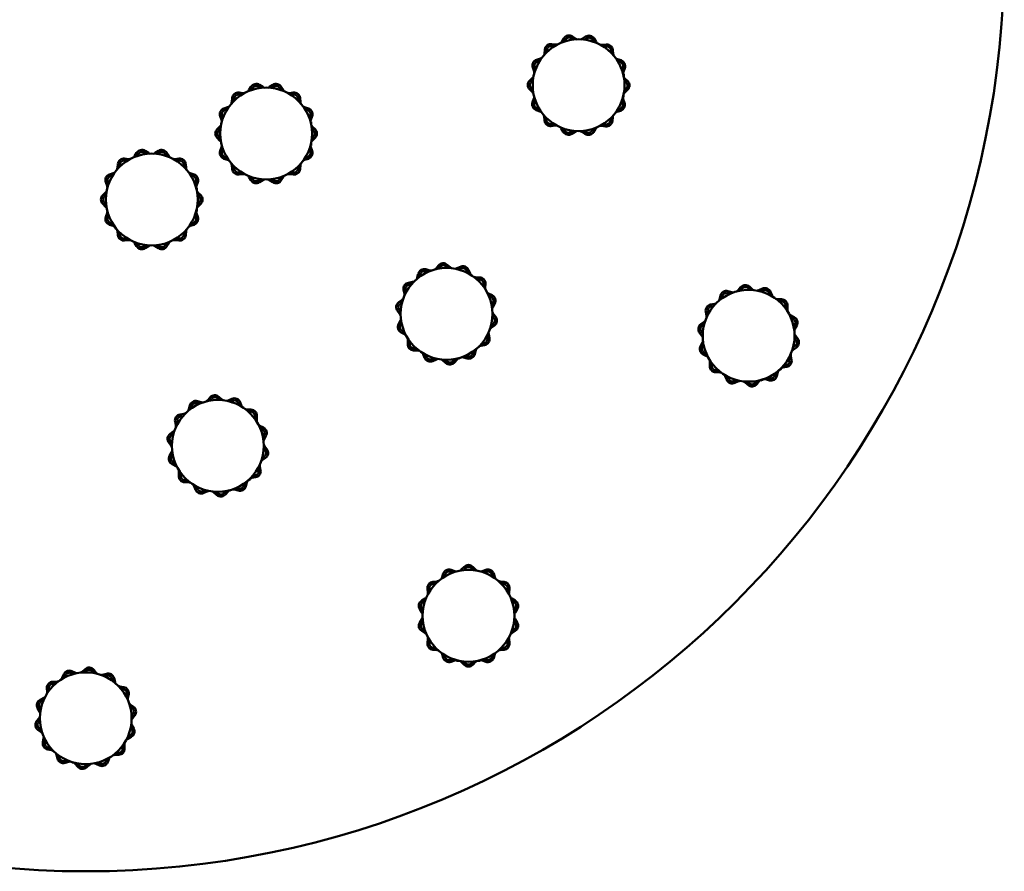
# Model space of a CAD drawing. Header units: millimetres. Extents: x 895 to 3556, y 117 to 2913.
# Tile 3 of 13: x 1312 to 1795, y 117 to 535. Entities that reach past the tile are written whole.
import ezdxf

# ---------------------------------------------------------------- set-up
doc = ezdxf.new("R2010")
doc.units = ezdxf.units.MM
doc.header["$LTSCALE"] = 10
doc.layers.add('Widoczne (ISO)', color=7, linetype='Continuous', lineweight=50)

msp = doc.modelspace()

# ---------------------------------------------------------------- linework, layer by layer
at = {"layer": 'Widoczne (ISO)'}
for p, q in [((1583.16, 526.31), (1584.78, 525.25)), ((1588.02, 525.23), (1589.66, 526.27)), ((1574.24, 521.44), (1572.97, 521.61)), ((1573.1, 522.6), (1575.01, 522.35)), ((1577.95, 523.74), (1578.97, 525.38)), ((1579.82, 524.85), (1579.14, 523.76)), ((1579.34, 523.83), (1580.4, 524.43)), ((1580.42, 524.4), (1580.4, 524.43)), ((1580.42, 524.4), (1580.54, 524.18)), ((1583.69, 524.77), (1582.61, 525.47)), ((1590.19, 525.42), (1589.1, 524.73)), ((1593.64, 523.67), (1592.97, 524.77)), ((1593.83, 525.29), (1594.83, 523.63)), ((1597.75, 522.2), (1599.67, 522.43)), ((1599.78, 521.44), (1598.51, 521.29)), ((1569.52, 518.02), (1569.73, 519.95)), ((1570.72, 519.84), (1570.58, 518.56)), ((1570.61, 518.86), (1571.38, 519.3)), ((1602.13, 518.36), (1602.01, 519.64)), ((1603, 519.73), (1603.19, 517.81)), ((1564.7, 511.37), (1565.13, 510.16)), ((1565.64, 514.89), (1567.48, 515.5)), ((1567.18, 514.35), (1565.96, 513.94)), ((1605.2, 515.26), (1607.02, 514.63)), ((1606.7, 513.68), (1605.48, 514.1)), ((1564.4, 509.22), (1563.76, 511.04)), ((1607.48, 509.89), (1607.92, 511.1)), ((1608.03, 508.07), (1608.28, 508.07)), ((1608.86, 510.75), (1608.19, 508.94)), ((1608.32, 508.07), (1608.28, 508.07)), ((1608.32, 508.07), (1608.31, 506.85)), ((1424.72, 500), (1425.73, 501.65)), ((1430.45, 501.07), (1429.37, 501.76)), ((1429.91, 502.6), (1431.54, 501.56)), ((1434.78, 501.56), (1436.41, 502.6)), ((1436.95, 501.76), (1435.87, 501.07)), ((1440.59, 501.65), (1441.6, 500)), ((1562.27, 504.71), (1563.66, 506.06)), ((1563.89, 504.89), (1562.96, 503.99)), ((1609.56, 503.69), (1608.65, 504.6)), ((1608.89, 505.77), (1610.26, 504.4)), ((1421.03, 497.68), (1419.75, 497.84)), ((1419.87, 498.83), (1421.79, 498.59)), ((1426.58, 501.13), (1425.91, 500.03)), ((1426.11, 500.1), (1427.16, 500.71)), ((1427.18, 500.67), (1427.16, 500.71)), ((1427.18, 500.67), (1427.31, 500.46)), ((1440.41, 500.03), (1439.74, 501.13)), ((1444.53, 498.59), (1446.45, 498.83)), ((1446.57, 497.84), (1445.29, 497.68)), ((1563.62, 499.06), (1562.24, 500.42)), ((1562.95, 501.13), (1563.86, 500.23)), ((1608.25, 497.7), (1608.25, 496.48)), ((1608.62, 499.94), (1609.54, 500.84)), ((1610.24, 500.12), (1608.85, 498.77)), ((1416.33, 494.23), (1416.52, 496.16)), ((1417.52, 496.06), (1417.39, 494.78)), ((1417.42, 495.08), (1418.18, 495.52)), ((1448.93, 494.78), (1448.8, 496.06)), ((1449.8, 496.16), (1449.99, 494.23)), ((1563.65, 494.08), (1564.32, 495.89)), ((1565.03, 494.94), (1564.59, 493.73)), ((1607.81, 493.45), (1607.38, 494.67)), ((1608.21, 496.48), (1607.96, 496.48)), ((1608.1, 495.61), (1608.75, 493.79)), ((1608.21, 496.48), (1608.25, 496.48)), ((1411.27, 485.39), (1410.61, 487.21)), ((1411.55, 487.55), (1411.99, 486.34)), ((1412.47, 491.08), (1414.3, 491.69)), ((1414.01, 490.54), (1412.79, 490.13)), ((1452.02, 491.69), (1453.85, 491.08)), ((1453.53, 490.13), (1452.31, 490.54)), ((1454.33, 486.34), (1454.77, 487.55)), ((1455.71, 487.21), (1455.05, 485.39)), ((1567.31, 489.57), (1565.48, 490.2)), ((1565.81, 491.15), (1567.03, 490.73)), ((1606.87, 489.94), (1605.03, 489.33)), ((1605.33, 490.48), (1606.55, 490.89)), ((1454.9, 484.53), (1455.15, 484.53)), ((1455.19, 484.53), (1455.15, 484.53)), ((1455.19, 484.53), (1455.19, 483.31)), ((1569.5, 485.1), (1569.32, 487.02)), ((1570.38, 486.47), (1570.5, 485.19)), ((1571.17, 485.72), (1570.41, 486.17)), ((1572.72, 483.39), (1574, 483.54)), ((1574.76, 482.63), (1572.84, 482.4)), ((1599.41, 482.23), (1597.49, 482.48)), ((1598.26, 483.39), (1599.54, 483.22)), ((1601.79, 484.99), (1601.92, 486.27)), ((1602.99, 486.81), (1602.78, 484.88)), ((1409.16, 480.87), (1410.54, 482.23)), ((1410.78, 481.06), (1409.86, 480.16)), ((1456.46, 480.16), (1455.54, 481.06)), ((1455.78, 482.23), (1457.16, 480.87)), ((1578.68, 479.54), (1577.68, 481.2)), ((1578.87, 481.16), (1579.53, 480.06)), ((1580.12, 480.48), (1579.06, 481.09)), ((1580.12, 480.48), (1580.13, 480.51)), ((1580.26, 480.73), (1580.13, 480.51)), ((1582.31, 479.41), (1583.4, 480.1)), ((1584.48, 479.6), (1582.85, 478.56)), ((1589.35, 478.52), (1587.73, 479.58)), ((1588.82, 480.06), (1589.9, 479.36)), ((1592.69, 479.98), (1593.37, 481.07)), ((1594.56, 481.09), (1593.54, 479.45)), ((1410.54, 475.23), (1409.16, 476.59)), ((1409.86, 477.3), (1410.78, 476.4)), ((1455.15, 472.94), (1454.9, 472.94)), ((1455.15, 472.94), (1455.19, 472.94)), ((1455.19, 474.16), (1455.19, 472.94)), ((1455.54, 476.4), (1456.46, 477.3)), ((1457.16, 476.59), (1455.78, 475.23)), ((1368.68, 467.65), (1369.69, 469.3)), ((1370.55, 468.78), (1369.87, 467.68)), ((1370.07, 467.74), (1371.13, 468.35)), ((1371.15, 468.32), (1371.13, 468.35)), ((1371.15, 468.32), (1371.27, 468.1)), ((1374.42, 468.71), (1373.33, 469.41)), ((1373.87, 470.25), (1375.5, 469.21)), ((1378.75, 469.21), (1380.37, 470.25)), ((1380.92, 469.41), (1379.83, 468.71)), ((1384.38, 467.68), (1383.7, 468.78)), ((1384.55, 469.3), (1385.57, 467.65)), ((1410.61, 470.25), (1411.27, 472.07)), ((1411.99, 471.12), (1411.55, 469.91)), ((1454.77, 469.91), (1454.33, 471.12)), ((1455.05, 472.07), (1455.71, 470.25)), ((1360.29, 461.88), (1360.49, 463.8)), ((1361.48, 463.7), (1361.35, 462.42)), ((1361.38, 462.73), (1362.15, 463.17)), ((1364.99, 465.33), (1363.71, 465.49)), ((1363.84, 466.48), (1365.76, 466.24)), ((1388.49, 466.24), (1390.41, 466.48)), ((1390.53, 465.49), (1389.26, 465.33)), ((1392.9, 462.42), (1392.77, 463.7)), ((1393.76, 463.8), (1393.96, 461.88)), ((1414.3, 465.77), (1412.47, 466.39)), ((1412.79, 467.33), (1414.01, 466.92)), ((1416.52, 461.31), (1416.33, 463.23)), ((1449.99, 463.23), (1449.8, 461.31)), ((1453.85, 466.39), (1452.02, 465.77)), ((1452.31, 466.92), (1453.53, 467.33)), ((1356.43, 458.72), (1358.26, 459.34)), ((1395.98, 459.34), (1397.82, 458.72)), ((1417.39, 462.69), (1417.52, 461.41)), ((1418.18, 461.94), (1417.42, 462.38)), ((1419.75, 459.62), (1421.03, 459.78)), ((1421.79, 458.87), (1419.87, 458.63)), ((1446.45, 458.63), (1444.53, 458.87)), ((1445.29, 459.78), (1446.57, 459.62)), ((1448.8, 461.41), (1448.93, 462.69)), ((1355.23, 453.04), (1354.57, 454.86)), ((1355.51, 455.2), (1355.95, 453.99)), ((1357.97, 458.19), (1356.75, 457.78)), ((1397.5, 457.78), (1396.28, 458.19)), ((1398.3, 453.99), (1398.74, 455.2)), ((1399.68, 454.86), (1399.02, 453.04)), ((1425.73, 455.81), (1424.72, 457.46)), ((1425.91, 457.43), (1426.58, 456.33)), ((1427.16, 456.76), (1426.11, 457.36)), ((1427.16, 456.76), (1427.18, 456.79)), ((1427.31, 457.01), (1427.18, 456.79)), ((1429.37, 455.7), (1430.45, 456.39)), ((1431.54, 455.9), (1429.91, 454.86)), ((1436.41, 454.86), (1434.78, 455.9)), ((1435.87, 456.39), (1436.95, 455.7)), ((1439.74, 456.33), (1440.41, 457.43)), ((1441.6, 457.46), (1440.59, 455.81)), ((1353.13, 448.52), (1354.51, 449.88)), ((1354.74, 448.71), (1353.83, 447.81)), ((1398.87, 452.17), (1399.12, 452.17)), ((1399.15, 452.17), (1399.12, 452.17)), ((1399.15, 452.17), (1399.15, 450.95)), ((1400.42, 447.81), (1399.5, 448.71)), ((1399.74, 449.88), (1401.12, 448.52)), ((1354.51, 442.88), (1353.13, 444.23)), ((1353.83, 444.95), (1354.74, 444.05)), ((1399.5, 444.05), (1400.42, 444.95)), ((1401.12, 444.23), (1399.74, 442.88)), ((1354.57, 437.9), (1355.23, 439.72)), ((1399.12, 440.58), (1398.87, 440.58)), ((1399.02, 439.72), (1399.68, 437.9)), ((1399.12, 440.58), (1399.15, 440.58)), ((1399.15, 441.8), (1399.15, 440.58)), ((1355.95, 438.77), (1355.51, 437.56)), ((1356.75, 434.98), (1357.97, 434.57)), ((1396.28, 434.57), (1397.5, 434.98)), ((1398.74, 437.56), (1398.3, 438.77)), ((1358.26, 433.42), (1356.43, 434.03)), ((1360.49, 428.95), (1360.29, 430.88)), ((1361.35, 430.33), (1361.48, 429.05)), ((1362.15, 429.59), (1361.38, 430.03)), ((1392.77, 429.05), (1392.9, 430.33)), ((1393.96, 430.88), (1393.76, 428.95)), ((1397.82, 434.03), (1395.98, 433.42)), ((1363.71, 427.27), (1364.99, 427.43)), ((1365.76, 426.52), (1363.84, 426.28)), ((1369.69, 423.46), (1368.68, 425.11)), ((1369.87, 425.08), (1370.55, 423.98)), ((1371.13, 424.4), (1370.07, 425.01)), ((1371.27, 424.65), (1371.15, 424.44)), ((1383.7, 423.98), (1384.38, 425.08)), ((1385.57, 425.11), (1384.55, 423.46)), ((1390.41, 426.28), (1388.49, 426.52)), ((1389.26, 427.43), (1390.53, 427.27)), ((1371.13, 424.4), (1371.15, 424.44)), ((1373.33, 423.35), (1374.42, 424.04)), ((1375.5, 423.55), (1373.87, 422.5)), ((1380.37, 422.5), (1378.75, 423.55)), ((1379.83, 424.04), (1380.92, 423.35)), ((1507.21, 408.18), (1507.69, 410.05)), ((1512.38, 410.89), (1511.14, 411.24)), ((1511.41, 412.2), (1513.27, 411.68)), ((1516.37, 412.63), (1517.62, 414.11)), ((1518.38, 413.47), (1517.55, 412.49)), ((1522.2, 412.83), (1521.23, 413.68)), ((1521.9, 414.43), (1523.35, 413.16)), ((1526.56, 412.67), (1528.32, 413.46)), ((1528.73, 412.55), (1527.56, 412.03)), ((1527.84, 412.15), (1528.6, 411.71)), ((1531.89, 410.32), (1531.39, 411.51)), ((1532.31, 411.9), (1533.07, 410.12)), ((1502.93, 405.63), (1504.83, 405.97)), ((1508.66, 409.81), (1508.34, 408.56)), ((1535.75, 408.29), (1537.68, 408.24)), ((1537.66, 407.24), (1536.37, 407.27)), ((1536.53, 407.13), (1537.58, 406.52)), ((1537.56, 406.49), (1537.44, 406.27)), ((1537.56, 406.49), (1537.58, 406.52)), ((1500.89, 400.2), (1500.51, 402.09)), ((1501.49, 402.29), (1501.75, 401.03)), ((1504.37, 404.88), (1503.1, 404.65)), ((1539.54, 403.85), (1539.6, 405.14)), ((1540.6, 405.09), (1540.51, 403.16)), ((1660.36, 400.16), (1659.12, 400.51)), ((1659.39, 401.47), (1661.25, 400.95)), ((1664.35, 401.91), (1665.6, 403.39)), ((1666.36, 402.75), (1665.54, 401.76)), ((1670.18, 402.11), (1669.22, 402.96)), ((1669.88, 403.71), (1671.33, 402.43)), ((1674.54, 401.95), (1676.3, 402.74)), ((1676.71, 401.83), (1675.54, 401.3)), ((1675.82, 401.43), (1676.58, 400.99)), ((1679.88, 399.6), (1679.37, 400.79)), ((1680.29, 401.18), (1681.05, 399.39)), ((1498.14, 396.04), (1499.71, 397.17)), ((1499.77, 395.98), (1498.72, 395.23)), ((1499.52, 394.92), (1499.52, 395.8)), ((1542.13, 400.35), (1543.85, 399.46)), ((1543.39, 398.57), (1542.25, 399.16)), ((1543.62, 394.71), (1544.23, 395.84)), ((1655.19, 397.46), (1655.68, 399.33)), ((1656.64, 399.08), (1656.32, 397.84)), ((1683.73, 397.57), (1685.66, 397.51)), ((1685.64, 396.51), (1684.35, 396.55)), ((1684.51, 396.41), (1685.56, 395.8)), ((1685.55, 395.77), (1685.42, 395.55)), ((1685.55, 395.77), (1685.56, 395.8)), ((1498.66, 390.26), (1497.5, 391.8)), ((1498.3, 392.4), (1499.07, 391.38)), ((1545.11, 395.37), (1544.19, 393.67)), ((1648.88, 389.47), (1648.5, 391.37)), ((1649.48, 391.56), (1649.73, 390.3)), ((1650.91, 394.91), (1652.81, 395.25)), ((1652.35, 394.15), (1651.09, 393.92)), ((1687.52, 393.13), (1687.58, 394.42)), ((1688.58, 394.37), (1688.49, 392.44)), ((1497.98, 385.32), (1498.91, 387.02)), ((1499.48, 385.97), (1498.86, 384.84)), ((1544.8, 388.28), (1544.02, 389.31)), ((1544.43, 390.43), (1545.6, 388.88)), ((1646.12, 385.32), (1647.69, 386.45)), ((1690.11, 389.63), (1691.83, 388.74)), ((1691.37, 387.85), (1690.23, 388.44)), ((1500.97, 380.34), (1499.25, 381.22)), ((1499.52, 384.55), (1499.52, 385.77)), ((1499.52, 384.55), (1499.56, 384.55)), ((1499.81, 384.55), (1499.56, 384.55)), ((1499.71, 382.11), (1500.85, 381.52)), ((1543.33, 384.7), (1544.37, 385.45)), ((1544.96, 384.64), (1543.39, 383.51)), ((1646.65, 379.53), (1645.48, 381.08)), ((1646.28, 381.68), (1647.05, 380.65)), ((1647.75, 385.26), (1646.71, 384.51)), ((1647.5, 384.19), (1647.5, 385.08)), ((1691.6, 383.99), (1692.22, 385.12)), ((1693.1, 384.64), (1692.17, 382.94)), ((1502.5, 375.59), (1502.59, 377.52)), ((1503.56, 376.83), (1503.5, 375.54)), ((1541.6, 378.4), (1541.35, 379.66)), ((1542.2, 380.49), (1542.58, 378.59)), ((1645.97, 374.59), (1646.89, 376.29)), ((1692.78, 377.56), (1692.01, 378.59)), ((1692.42, 379.71), (1693.58, 378.16)), ((1507.35, 372.4), (1505.41, 372.45)), ((1505.44, 373.45), (1506.73, 373.41)), ((1534.43, 370.88), (1534.75, 372.13)), ((1535.88, 372.5), (1535.4, 370.63)), ((1537.58, 374.16), (1536.52, 373.55)), ((1537.44, 374.41), (1537.56, 374.19)), ((1537.58, 374.16), (1537.56, 374.19)), ((1540.17, 375.05), (1538.26, 374.71)), ((1538.73, 375.81), (1539.99, 376.04)), ((1647.46, 375.25), (1646.85, 374.12)), ((1647.5, 373.82), (1647.5, 375.04)), ((1647.5, 373.82), (1647.54, 373.82)), ((1647.79, 373.82), (1647.54, 373.82)), ((1691.31, 373.98), (1692.36, 374.73)), ((1692.94, 373.92), (1691.37, 372.79)), ((1510.78, 368.79), (1510.03, 370.57)), ((1511.2, 370.36), (1511.7, 369.18)), ((1514.36, 368.13), (1515.54, 368.66)), ((1516.54, 368.01), (1514.77, 367.22)), ((1521.2, 366.25), (1519.75, 367.53)), ((1520.9, 367.85), (1521.86, 367)), ((1524.71, 367.22), (1525.54, 368.2)), ((1526.72, 368.05), (1525.48, 366.57)), ((1527.52, 368.4), (1527.4, 368.62)), ((1527.52, 368.4), (1527.54, 368.37)), ((1528.6, 368.98), (1527.54, 368.37)), ((1531.69, 368.49), (1529.83, 369.01)), ((1530.72, 369.8), (1531.96, 369.45)), ((1648.95, 369.61), (1647.23, 370.5)), ((1647.69, 371.39), (1648.83, 370.8)), ((1650.48, 364.87), (1650.57, 366.8)), ((1689.59, 367.68), (1689.33, 368.94)), ((1690.19, 369.77), (1690.57, 367.87)), ((1651.54, 366.11), (1651.48, 364.82)), ((1653.42, 362.72), (1654.71, 362.69)), ((1683.87, 361.78), (1683.39, 359.91)), ((1685.56, 363.44), (1684.51, 362.83)), ((1685.42, 363.69), (1685.55, 363.47)), ((1685.56, 363.44), (1685.55, 363.47)), ((1688.15, 364.33), (1686.25, 363.99)), ((1686.71, 365.09), (1687.98, 365.31)), ((1655.33, 361.67), (1653.4, 361.72)), ((1658.77, 358.06), (1658.01, 359.84)), ((1659.19, 359.64), (1659.69, 358.45)), ((1662.35, 357.41), (1663.52, 357.94)), ((1664.52, 357.29), (1662.76, 356.5)), ((1668.88, 357.13), (1669.85, 356.28)), ((1672.7, 356.49), (1673.53, 357.48)), ((1674.71, 357.33), (1673.46, 355.85)), ((1675.51, 357.68), (1675.38, 357.89)), ((1675.51, 357.68), (1675.53, 357.64)), ((1676.58, 358.25), (1675.53, 357.64)), ((1679.67, 357.76), (1677.81, 358.28)), ((1678.7, 359.07), (1679.94, 358.73)), ((1682.42, 360.16), (1682.74, 361.4)), ((1669.19, 355.53), (1667.73, 356.81)), ((1399.47, 347.56), (1401.33, 347.02)), ((1404.44, 347.96), (1405.7, 349.43)), ((1406.46, 348.78), (1405.62, 347.81)), ((1410.27, 348.12), (1409.31, 348.98)), ((1409.98, 349.73), (1411.42, 348.44)), ((1414.63, 347.94), (1416.4, 348.72)), ((1416.8, 347.8), (1415.62, 347.28)), ((1415.9, 347.41), (1416.67, 346.96)), ((1395.25, 343.57), (1395.75, 345.44)), ((1396.71, 345.18), (1396.39, 343.94)), ((1400.44, 346.24), (1399.2, 346.6)), ((1419.95, 345.55), (1419.45, 346.74)), ((1420.38, 347.12), (1421.12, 345.34)), ((1423.79, 343.49), (1425.72, 343.43)), ((1425.69, 342.43), (1424.41, 342.47)), ((1389.5, 337.71), (1389.74, 336.45)), ((1390.95, 341.05), (1392.86, 341.37)), ((1392.39, 340.28), (1391.12, 340.06)), ((1424.56, 342.33), (1425.61, 341.72)), ((1425.59, 341.68), (1425.47, 341.47)), ((1425.59, 341.68), (1425.61, 341.72)), ((1427.55, 339.04), (1427.62, 340.32)), ((1428.62, 340.27), (1428.52, 338.34)), ((1388.88, 335.62), (1388.52, 337.52)), ((1430.12, 335.51), (1431.83, 334.62)), ((1431.37, 333.73), (1430.23, 334.33)), ((1386.1, 331.48), (1387.68, 332.61)), ((1387.73, 331.42), (1386.68, 330.67)), ((1387.48, 330.35), (1387.48, 331.24)), ((1431.58, 329.87), (1432.2, 330.99)), ((1433.07, 330.51), (1432.14, 328.82)), ((1386.59, 325.7), (1385.44, 327.25)), ((1386.24, 327.85), (1387.01, 326.81)), ((1432.71, 323.43), (1431.95, 324.46)), ((1432.36, 325.58), (1433.52, 324.03)), ((1385.88, 320.76), (1386.81, 322.46)), ((1387.38, 321.41), (1386.76, 320.28)), ((1387.41, 319.98), (1387.42, 321.2)), ((1387.41, 319.98), (1387.45, 319.98)), ((1387.7, 319.98), (1387.45, 319.98)), ((1431.22, 319.86), (1432.27, 320.61)), ((1432.85, 319.79), (1431.27, 318.67)), ((1388.83, 315.76), (1387.12, 316.66)), ((1387.58, 317.54), (1388.72, 316.95)), ((1429.46, 313.57), (1429.21, 314.83)), ((1430.07, 315.65), (1430.44, 313.76)), ((1390.33, 311.01), (1390.44, 312.94)), ((1391.4, 312.24), (1391.33, 310.95)), ((1393.26, 308.85), (1394.55, 308.8)), ((1425.41, 309.35), (1424.35, 308.75)), ((1425.26, 309.6), (1425.39, 309.39)), ((1425.41, 309.35), (1425.39, 309.39)), ((1428, 310.23), (1426.09, 309.9)), ((1426.56, 311), (1427.83, 311.21)), ((1395.16, 307.78), (1393.23, 307.85)), ((1398.57, 304.15), (1397.83, 305.94)), ((1399, 305.72), (1399.5, 304.54)), ((1402.15, 303.47), (1403.33, 303.99)), ((1416.39, 304.23), (1415.33, 303.62)), ((1419.48, 303.72), (1417.62, 304.25)), ((1418.52, 305.03), (1419.75, 304.68)), ((1422.24, 306.09), (1422.57, 307.34)), ((1423.7, 307.71), (1423.21, 305.84)), ((1404.33, 303.34), (1402.56, 302.56)), ((1408.98, 301.55), (1407.53, 302.84)), ((1408.68, 303.15), (1409.64, 302.3)), ((1412.49, 302.49), (1413.33, 303.47)), ((1414.51, 303.31), (1413.26, 301.84)), ((1415.31, 303.66), (1415.19, 303.88)), ((1415.31, 303.66), (1415.33, 303.62)), ((1528.77, 264.98), (1530.13, 266.36)), ((1530.84, 265.66), (1529.94, 264.74)), ((1534.6, 264.74), (1533.7, 265.66)), ((1534.42, 266.36), (1535.77, 264.98)), ((1519.31, 261.22), (1519.93, 263.05)), ((1520.87, 262.73), (1520.46, 261.51)), ((1524.66, 263.53), (1523.45, 263.97)), ((1523.79, 264.91), (1525.61, 264.25)), ((1538.93, 264.25), (1540.75, 264.91)), ((1541.09, 263.97), (1539.88, 263.53)), ((1544.08, 261.51), (1543.67, 262.73)), ((1544.62, 263.05), (1545.23, 261.22)), ((1513.16, 255.77), (1513.32, 254.49)), ((1514.85, 259), (1516.77, 259.19)), ((1516.23, 258.13), (1514.95, 258)), ((1515.48, 257.34), (1515.92, 258.1)), ((1547.77, 259.19), (1549.7, 259)), ((1549.6, 258), (1548.32, 258.13)), ((1548.62, 258.1), (1549.06, 257.34)), ((1551.22, 254.49), (1551.38, 255.77)), ((1512.41, 253.73), (1512.17, 255.65)), ((1552.37, 255.65), (1552.13, 253.73)), ((1509.24, 246.15), (1509.94, 245.07)), ((1509.35, 249.79), (1511, 250.8)), ((1510.97, 249.61), (1509.87, 248.94)), ((1510.3, 248.36), (1510.91, 249.41)), ((1510.3, 248.36), (1510.33, 248.34)), ((1510.55, 248.21), (1510.33, 248.34)), ((1553.54, 250.8), (1555.19, 249.79)), ((1554.67, 248.94), (1553.57, 249.61)), ((1553.64, 249.41), (1554.25, 248.36)), ((1554.21, 248.34), (1554, 248.21)), ((1554.21, 248.34), (1554.25, 248.36)), ((1554.61, 245.07), (1555.3, 246.15)), ((1509.44, 243.98), (1508.4, 245.61)), ((1556.15, 245.61), (1555.1, 243.98)), ((1508.4, 239.11), (1509.44, 240.74)), ((1509.94, 239.65), (1509.24, 238.57)), ((1555.3, 238.57), (1554.61, 239.65)), ((1555.1, 240.74), (1556.15, 239.11)), ((1511, 233.92), (1509.35, 234.93)), ((1509.87, 235.78), (1510.97, 235.11)), ((1555.19, 234.93), (1553.54, 233.92)), ((1553.57, 235.11), (1554.67, 235.78)), ((1512.17, 229.07), (1512.41, 230.99)), ((1513.32, 230.23), (1513.16, 228.95)), ((1514.95, 226.72), (1516.23, 226.59)), ((1548.32, 226.59), (1549.6, 226.72)), ((1551.38, 228.95), (1551.22, 230.23)), ((1552.13, 230.99), (1552.37, 229.07)), ((1516.77, 225.52), (1514.85, 225.72)), ((1519.93, 221.67), (1519.31, 223.5)), ((1520.46, 223.21), (1520.87, 221.99)), ((1543.67, 221.99), (1544.08, 223.21)), ((1545.23, 223.5), (1544.62, 221.67)), ((1549.7, 225.72), (1547.77, 225.52)), ((1523.45, 220.75), (1524.66, 221.19)), ((1525.61, 220.47), (1523.79, 219.81)), ((1526.48, 220.37), (1526.48, 220.62)), ((1526.48, 220.37), (1526.48, 220.33)), ((1527.7, 220.33), (1526.48, 220.33)), ((1530.13, 218.36), (1528.77, 219.74)), ((1529.94, 219.98), (1530.84, 219.06)), ((1533.7, 219.06), (1534.6, 219.98)), ((1535.77, 219.74), (1534.42, 218.36)), ((1538.07, 220.33), (1536.85, 220.33)), ((1538.07, 220.62), (1538.07, 220.37)), ((1538.07, 220.33), (1538.07, 220.37)), ((1540.75, 219.81), (1538.93, 220.47)), ((1539.88, 221.19), (1541.09, 220.75)), ((1333.25, 211.89), (1334.01, 213.68)), ((1334.93, 213.29), (1334.43, 212.1)), ((1338.76, 213.8), (1337.59, 214.33)), ((1337.72, 213.49), (1338.49, 213.93)), ((1338, 215.24), (1339.76, 214.45)), ((1342.97, 214.93), (1344.43, 216.21)), ((1345.09, 215.46), (1344.12, 214.61)), ((1348.77, 214.26), (1347.94, 215.25)), ((1348.7, 215.89), (1349.95, 214.41)), ((1353.05, 213.45), (1354.91, 213.97)), ((1355.18, 213.01), (1353.94, 212.66)), ((1328.64, 210.01), (1330.57, 210.07)), ((1329.95, 209.05), (1328.66, 209.01)), ((1328.74, 208.3), (1329.79, 208.91)), ((1328.74, 208.3), (1328.76, 208.27)), ((1328.88, 208.05), (1328.76, 208.27)), ((1357.98, 210.34), (1357.66, 211.58)), ((1358.63, 211.83), (1359.11, 209.96)), ((1361.49, 207.75), (1363.39, 207.41)), ((1325.81, 204.94), (1325.72, 206.87)), ((1326.72, 206.92), (1326.78, 205.63)), ((1363.22, 206.42), (1361.95, 206.65)), ((1364.57, 202.8), (1364.83, 204.06)), ((1365.81, 203.87), (1365.43, 201.97)), ((1322.47, 201.24), (1324.19, 202.13)), ((1324.07, 200.94), (1322.93, 200.35)), ((1366.61, 198.95), (1368.18, 197.82)), ((1322.13, 195.44), (1321.21, 197.14)), ((1322.09, 197.62), (1322.7, 196.49)), ((1367.6, 197.01), (1366.55, 197.76)), ((1366.8, 197.58), (1366.8, 196.69)), ((1367.25, 193.15), (1368.02, 194.18)), ((1368.82, 193.58), (1367.66, 192.03)), ((1320.72, 190.66), (1321.89, 192.21)), ((1322.3, 191.09), (1321.52, 190.06)), ((1367.41, 188.79), (1368.34, 187.09)), ((1322.93, 185.29), (1321.36, 186.42)), ((1321.95, 187.23), (1322.99, 186.48)), ((1365.47, 183.3), (1366.61, 183.89)), ((1366.76, 186.32), (1366.51, 186.32)), ((1366.76, 186.32), (1366.8, 186.32)), ((1366.8, 187.54), (1366.8, 186.32)), ((1367.46, 186.62), (1366.84, 187.75)), ((1323.74, 180.37), (1324.12, 182.27)), ((1324.97, 181.44), (1324.72, 180.18)), ((1362.82, 177.32), (1362.76, 178.61)), ((1363.73, 179.3), (1363.82, 177.37)), ((1367.07, 183), (1365.35, 182.11)), ((1328.06, 176.49), (1326.15, 176.83)), ((1326.33, 177.81), (1327.59, 177.59)), ((1328.76, 175.97), (1328.74, 175.94)), ((1329.79, 175.33), (1328.74, 175.94)), ((1328.76, 175.97), (1328.88, 176.19)), ((1330.92, 172.41), (1330.44, 174.28)), ((1331.56, 173.9), (1331.88, 172.66)), ((1360.91, 174.22), (1358.97, 174.17)), ((1359.59, 175.19), (1360.88, 175.22)), ((1334.36, 171.23), (1335.6, 171.57)), ((1336.49, 170.78), (1334.63, 170.26)), ((1338.77, 170.14), (1337.72, 170.75)), ((1338.77, 170.14), (1338.79, 170.18)), ((1338.92, 170.39), (1338.79, 170.18)), ((1340.84, 168.35), (1339.59, 169.83)), ((1340.78, 169.98), (1341.61, 168.99)), ((1344.46, 168.78), (1345.42, 169.63)), ((1346.57, 169.31), (1345.12, 168.03)), ((1351.54, 169), (1349.78, 169.79)), ((1350.78, 170.44), (1351.95, 169.91)), ((1354.61, 170.95), (1355.12, 172.14)), ((1356.29, 172.34), (1355.54, 170.56))]:
    msp.add_line(p, q, dxfattribs=at)
for centre, radius in [((1344.77, 567.12), 450), ((1586.25, 502.41), 22.5), ((1433.16, 478.73), 22.5), ((1377.12, 446.38), 22.5), ((1521.55, 390.34), 22.5), ((1669.53, 379.62), 22.5), ((1409.48, 325.64), 22.5), ((1532.27, 242.36), 22.5), ((1344.77, 192.12), 22.5)]:
    msp.add_circle(centre, radius, dxfattribs=at)
for centre, radius, start, end in [((1581.52, 523.8), 3, 56.8726, 148.1068), ((1581.52, 523.8), 2, 56.8726, 148.1068), ((1591.26, 523.73), 3, 31.1583, 122.3926), ((1572.71, 519.62), 3, 82.5869, 173.8211), ((1572.71, 519.62), 2, 82.5869, 173.8211), ((1575.4, 525.32), 3, 262.5869, 278.2422), ((1575.4, 525.32), 3, 312.4515, 328.1068), ((1586.42, 527.76), 3, 236.8726, 252.5279), ((1586.42, 527.76), 3, 286.7372, 302.3926), ((1591.26, 523.73), 2, 31.1583, 122.3926), ((1597.4, 525.18), 3, 211.1583, 226.8136), ((1597.4, 525.18), 3, 261.0229, 276.6783), ((1600.02, 519.45), 3, 5.444, 96.6783), ((1600.02, 519.45), 2, 5.444, 96.6783), ((1566.54, 518.35), 3, 338.1658, 353.8211), ((1606.17, 518.09), 3, 185.444, 201.0994), ((1566.58, 512.04), 3, 108.3011, 199.5354), ((1566.58, 512.04), 2, 108.3011, 199.5354), ((1566.54, 518.35), 3, 288.3011, 303.9565), ((1606.17, 518.09), 3, 235.3086, 250.964), ((1606.04, 511.79), 2, 339.7297, 70.964), ((1606.04, 511.79), 3, 339.7297, 70.964), ((1561.58, 508.21), 3, 314.0154, 329.6708), ((1561.58, 508.21), 3, 3.8801, 19.5354), ((1611, 507.9), 3, 159.7297, 175.3851), ((1428.29, 500.08), 3, 57.24, 148.4743), ((1428.29, 500.08), 2, 57.24, 148.4743), ((1438.03, 500.08), 3, 31.5257, 122.76), ((1438.03, 500.08), 2, 31.5257, 122.76), ((1564.35, 502.55), 3, 134.0154, 225.2497), ((1564.35, 502.55), 2, 134.0154, 225.2497), ((1611, 507.9), 3, 209.5943, 225.2497), ((1608.15, 502.27), 2, 314.0154, 45.2497), ((1608.15, 502.27), 3, 314.0154, 45.2497), ((1419.51, 495.85), 3, 82.9543, 174.1886), ((1419.51, 495.85), 2, 82.9543, 174.1886), ((1422.16, 501.57), 3, 262.9543, 278.6097), ((1422.16, 501.57), 3, 312.8189, 328.4743), ((1433.16, 504.08), 3, 237.24, 252.8954), ((1433.16, 504.08), 3, 287.1046, 302.76), ((1444.16, 501.57), 3, 211.5257, 227.1811), ((1444.16, 501.57), 3, 261.3903, 277.0457), ((1446.81, 495.85), 3, 5.8114, 97.0457), ((1446.81, 495.85), 2, 5.8114, 97.0457), ((1561.5, 496.93), 3, 29.5943, 45.2497), ((1610.93, 496.62), 3, 134.0154, 149.6708), ((1413.34, 494.54), 3, 288.6686, 304.3239), ((1413.34, 494.54), 3, 338.5332, 354.1886), ((1452.98, 494.54), 3, 185.8114, 201.4668), ((1452.98, 494.54), 3, 235.6761, 251.3314), ((1566.46, 493.04), 3, 159.7297, 250.964), ((1561.5, 496.93), 3, 339.7297, 355.3851), ((1566.46, 493.04), 2, 159.7297, 250.964), ((1605.92, 492.79), 2, 288.3011, 19.5354), ((1605.92, 492.79), 3, 288.3011, 19.5354), ((1610.93, 496.62), 3, 183.8801, 199.5354), ((1413.43, 488.23), 3, 108.6686, 199.9028), ((1413.43, 488.23), 2, 108.6686, 199.9028), ((1452.89, 488.23), 2, 340.0972, 71.3314), ((1452.89, 488.23), 3, 340.0972, 71.3314), ((1566.33, 486.74), 3, 55.3086, 70.964), ((1566.33, 486.74), 3, 5.444, 21.0994), ((1605.97, 486.48), 3, 158.1658, 173.8211), ((1605.97, 486.48), 3, 108.3011, 123.9565), ((1408.45, 484.37), 3, 314.3829, 330.0382), ((1408.45, 484.37), 3, 4.2475, 19.9028), ((1457.87, 484.37), 3, 160.0972, 175.7525), ((1457.87, 484.37), 3, 209.9618, 225.6171), ((1572.49, 485.38), 3, 185.444, 276.6783), ((1572.49, 485.38), 2, 185.444, 276.6783), ((1575.11, 479.65), 3, 81.0229, 96.6783), ((1597.11, 479.5), 3, 82.5869, 98.2422), ((1599.8, 485.21), 3, 262.5869, 353.8211), ((1599.8, 485.21), 2, 262.5869, 353.8211), ((1411.26, 478.73), 3, 134.3829, 225.6171), ((1411.26, 478.73), 2, 134.3829, 225.6171), ((1455.06, 478.73), 2, 314.3829, 45.6171), ((1455.06, 478.73), 3, 314.3829, 45.6171), ((1575.11, 479.65), 3, 31.1583, 46.8136), ((1581.24, 481.1), 3, 211.1583, 302.3926), ((1581.24, 481.1), 2, 211.1583, 302.3926), ((1586.09, 477.06), 3, 106.7372, 122.3926), ((1586.09, 477.06), 3, 56.8726, 72.5279), ((1590.99, 481.03), 3, 236.8726, 328.1068), ((1590.99, 481.03), 2, 236.8726, 328.1068), ((1597.11, 479.5), 3, 132.4515, 148.1068), ((1408.45, 473.09), 3, 29.9618, 45.6171), ((1408.45, 473.09), 3, 340.0972, 355.7525), ((1457.87, 473.09), 3, 184.2475, 199.9028), ((1457.87, 473.09), 3, 134.3829, 150.0382), ((1372.25, 467.73), 3, 57.24, 148.4743), ((1372.25, 467.73), 2, 57.24, 148.4743), ((1377.12, 471.73), 3, 237.24, 252.8954), ((1377.12, 471.73), 3, 287.1046, 302.76), ((1382, 467.73), 3, 31.5257, 122.76), ((1382, 467.73), 2, 31.5257, 122.76), ((1413.43, 469.23), 3, 160.0972, 251.3314), ((1413.43, 469.23), 2, 160.0972, 251.3314), ((1452.89, 469.23), 2, 288.6686, 19.9028), ((1452.89, 469.23), 3, 288.6686, 19.9028), ((1363.47, 463.5), 3, 82.9543, 174.1886), ((1363.47, 463.5), 2, 82.9543, 174.1886), ((1366.13, 469.22), 3, 262.9543, 278.6097), ((1366.13, 469.22), 3, 312.8189, 328.4743), ((1388.12, 469.22), 3, 211.5257, 227.1811), ((1388.12, 469.22), 3, 261.3903, 277.0457), ((1390.78, 463.5), 3, 5.8114, 97.0457), ((1390.78, 463.5), 2, 5.8114, 97.0457), ((1413.34, 462.93), 3, 55.6761, 71.3314), ((1413.34, 462.93), 3, 5.8114, 21.4668), ((1452.98, 462.93), 3, 158.5332, 174.1886), ((1452.98, 462.93), 3, 108.6686, 124.3239), ((1357.39, 455.88), 3, 108.6686, 199.9028), ((1357.3, 462.18), 3, 288.6686, 304.3239), ((1357.3, 462.18), 3, 338.5332, 354.1886), ((1396.94, 462.18), 3, 185.8114, 201.4668), ((1396.94, 462.18), 3, 235.6761, 251.3314), ((1396.86, 455.88), 3, 340.0972, 71.3314), ((1419.51, 461.61), 3, 185.8114, 277.0457), ((1419.51, 461.61), 2, 185.8114, 277.0457), ((1422.16, 455.89), 3, 81.3903, 97.0457), ((1444.16, 455.89), 3, 82.9543, 98.6097), ((1446.81, 461.61), 3, 262.9543, 354.1886), ((1446.81, 461.61), 2, 262.9543, 354.1886), ((1357.39, 455.88), 2, 108.6686, 199.9028), ((1396.86, 455.88), 2, 340.0972, 71.3314), ((1422.16, 455.89), 3, 31.5257, 47.1811), ((1428.29, 457.38), 3, 211.5257, 302.76), ((1428.29, 457.38), 2, 211.5257, 302.76), ((1433.16, 453.38), 3, 107.1046, 122.76), ((1433.16, 453.38), 3, 57.24, 72.8954), ((1438.03, 457.38), 3, 237.24, 328.4743), ((1438.03, 457.38), 2, 237.24, 328.4743), ((1444.16, 455.89), 3, 132.8189, 148.4743), ((1352.41, 452.02), 3, 314.3829, 330.0382), ((1352.41, 452.02), 3, 4.2475, 19.9028), ((1401.84, 452.02), 3, 160.0972, 175.7525), ((1401.84, 452.02), 3, 209.9618, 225.6171), ((1355.22, 446.38), 3, 134.3829, 225.6171), ((1355.22, 446.38), 2, 134.3829, 225.6171), ((1399.02, 446.38), 2, 314.3829, 45.6171), ((1399.02, 446.38), 3, 314.3829, 45.6171), ((1352.41, 440.74), 3, 29.9618, 45.6171), ((1352.41, 440.74), 3, 340.0972, 355.7525), ((1401.84, 440.74), 3, 184.2475, 199.9028), ((1401.84, 440.74), 3, 134.3829, 150.0382), ((1357.39, 436.88), 3, 160.0972, 251.3314), ((1357.39, 436.88), 2, 160.0972, 251.3314), ((1396.86, 436.88), 2, 288.6686, 19.9028), ((1396.86, 436.88), 3, 288.6686, 19.9028), ((1357.3, 430.57), 3, 55.6761, 71.3314), ((1357.3, 430.57), 3, 5.8114, 21.4668), ((1396.94, 430.57), 3, 158.5332, 174.1886), ((1396.94, 430.57), 3, 108.6686, 124.3239), ((1363.47, 429.26), 3, 185.8114, 277.0457), ((1363.47, 429.26), 2, 185.8114, 277.0457), ((1366.13, 423.54), 3, 81.3903, 97.0457), ((1366.13, 423.54), 3, 31.5257, 47.1811), ((1388.12, 423.54), 3, 132.8189, 148.4743), ((1388.12, 423.54), 3, 82.9543, 98.6097), ((1390.78, 429.26), 3, 262.9543, 354.1886), ((1390.78, 429.26), 2, 262.9543, 354.1886), ((1372.25, 425.03), 3, 211.5257, 302.76), ((1372.25, 425.03), 2, 211.5257, 302.76), ((1377.12, 421.03), 3, 107.1046, 122.76), ((1377.12, 421.03), 3, 57.24, 72.8954), ((1382, 425.03), 3, 237.24, 328.4743), ((1382, 425.03), 2, 237.24, 328.4743), ((1519.91, 412.18), 3, 48.6632, 139.8975), ((1510.6, 409.31), 3, 74.3775, 165.6118), ((1510.6, 409.31), 2, 74.3775, 165.6118), ((1514.08, 414.57), 3, 254.3775, 270.0329), ((1514.08, 414.57), 3, 304.2422, 319.8975), ((1519.91, 412.18), 2, 48.6632, 139.8975), ((1525.33, 415.41), 3, 228.6632, 244.3186), ((1525.33, 415.41), 3, 278.5279, 294.1832), ((1529.55, 410.73), 3, 22.949, 114.1832), ((1529.55, 410.73), 2, 22.949, 114.1832), ((1535.83, 411.29), 3, 202.949, 218.6043), ((1503.45, 402.68), 3, 100.0918, 191.3261), ((1504.31, 408.93), 3, 280.0918, 295.7472), ((1504.31, 408.93), 3, 329.9564, 345.6118), ((1535.83, 411.29), 3, 252.8136, 268.4689), ((1537.6, 405.24), 2, 357.2347, 88.4689), ((1537.6, 405.24), 3, 357.2347, 88.4689), ((1503.45, 402.68), 2, 100.0918, 191.3261), ((1543.5, 403.02), 3, 177.2347, 192.89), ((1543.5, 403.02), 3, 227.0993, 242.7547), ((1658.58, 398.59), 3, 74.3829, 165.6171), ((1658.58, 398.59), 2, 74.3829, 165.6171), ((1662.06, 403.84), 3, 254.3829, 270.0382), ((1662.06, 403.84), 3, 304.2475, 319.9028), ((1667.89, 401.46), 3, 48.6686, 139.9028), ((1667.89, 401.46), 2, 48.6686, 139.9028), ((1673.31, 404.69), 3, 228.6686, 244.3239), ((1673.31, 404.69), 3, 278.5332, 294.1886), ((1677.53, 400.01), 3, 22.9543, 114.1886), ((1677.53, 400.01), 2, 22.9543, 114.1886), ((1499.89, 393.61), 3, 125.8061, 217.0404), ((1497.95, 399.61), 3, 305.8061, 321.4615), ((1497.95, 399.61), 3, 355.6707, 11.3261), ((1542.48, 396.8), 2, 331.5204, 62.7547), ((1542.48, 396.8), 3, 331.5204, 62.7547), ((1652.29, 398.2), 3, 329.9618, 345.6171), ((1683.81, 400.56), 3, 202.9543, 218.6097), ((1683.81, 400.56), 3, 252.8189, 268.4743), ((1685.59, 394.52), 2, 357.24, 88.4743), ((1685.59, 394.52), 3, 357.24, 88.4743), ((1499.89, 393.61), 2, 125.8061, 217.0404), ((1546.83, 392.23), 3, 151.5204, 167.1757), ((1546.83, 392.23), 3, 201.385, 217.0404), ((1651.44, 391.96), 3, 100.0972, 191.3314), ((1651.44, 391.96), 2, 100.0972, 191.3314), ((1652.29, 398.2), 3, 280.0972, 295.7525), ((1691.48, 392.29), 3, 177.24, 192.8954), ((1496.27, 388.45), 3, 21.385, 37.0404), ((1496.27, 388.45), 3, 331.5204, 347.1757), ((1543.2, 387.08), 2, 305.8061, 37.0404), ((1543.2, 387.08), 3, 305.8061, 37.0404), ((1645.93, 388.88), 3, 305.8114, 321.4668), ((1645.93, 388.88), 3, 355.6761, 11.3314), ((1691.48, 392.29), 3, 227.1046, 242.76), ((1690.46, 386.07), 2, 331.5257, 62.76), ((1690.46, 386.07), 3, 331.5257, 62.76), ((1500.62, 383.89), 3, 151.5204, 242.7547), ((1500.62, 383.89), 2, 151.5204, 242.7547), ((1545.15, 381.08), 3, 175.6707, 191.3261), ((1545.15, 381.08), 3, 125.8061, 141.4615), ((1647.88, 382.88), 3, 125.8114, 217.0457), ((1647.88, 382.88), 2, 125.8114, 217.0457), ((1694.81, 381.51), 3, 151.5257, 167.1811), ((1499.59, 377.67), 3, 47.0993, 62.7547), ((1499.59, 377.67), 3, 357.2347, 12.89), ((1539.64, 378), 2, 280.0918, 11.3261), ((1539.64, 378), 3, 280.0918, 11.3261), ((1644.25, 377.72), 3, 21.3903, 37.0457), ((1644.25, 377.72), 3, 331.5257, 347.1811), ((1694.81, 381.51), 3, 201.3903, 217.0457), ((1691.19, 376.36), 2, 305.8114, 37.0457), ((1691.19, 376.36), 3, 305.8114, 37.0457), ((1505.49, 375.45), 3, 177.2347, 268.4689), ((1505.49, 375.45), 2, 177.2347, 268.4689), ((1507.27, 369.4), 3, 72.8136, 88.4689), ((1538.79, 371.76), 3, 149.9564, 165.6118), ((1538.79, 371.76), 3, 100.0918, 115.7472), ((1648.6, 373.16), 3, 151.5257, 242.76), ((1648.6, 373.16), 2, 151.5257, 242.76), ((1693.13, 370.36), 3, 125.8114, 141.4668), ((1507.27, 369.4), 3, 22.949, 38.6043), ((1513.55, 369.96), 3, 202.949, 294.1832), ((1513.55, 369.96), 2, 202.949, 294.1832), ((1517.77, 365.28), 3, 98.5279, 114.1832), ((1517.77, 365.28), 3, 48.6632, 64.3186), ((1523.18, 368.5), 2, 228.6632, 319.8975), ((1529.02, 366.12), 3, 124.2422, 139.8975), ((1529.02, 366.12), 3, 74.3775, 90.0329), ((1532.5, 371.38), 3, 254.3775, 345.6118), ((1532.5, 371.38), 2, 254.3775, 345.6118), ((1647.58, 366.94), 3, 47.1046, 62.76), ((1647.58, 366.94), 3, 357.24, 12.8954), ((1687.63, 367.28), 2, 280.0972, 11.3314), ((1687.63, 367.28), 3, 280.0972, 11.3314), ((1693.13, 370.36), 3, 175.6761, 191.3314), ((1523.18, 368.5), 3, 228.6632, 319.8975), ((1653.48, 364.72), 3, 177.24, 268.4743), ((1653.48, 364.72), 2, 177.24, 268.4743), ((1686.77, 361.04), 3, 149.9618, 165.6171), ((1686.77, 361.04), 3, 100.0972, 115.7525), ((1655.25, 358.67), 3, 72.8189, 88.4743), ((1655.25, 358.67), 3, 22.9543, 38.6097), ((1661.53, 359.23), 3, 202.9543, 294.1886), ((1661.53, 359.23), 2, 202.9543, 294.1886), ((1665.75, 354.55), 3, 98.5332, 114.1886), ((1665.75, 354.55), 3, 48.6686, 64.3239), ((1677, 355.4), 3, 124.2475, 139.9028), ((1677, 355.4), 3, 74.3829, 90.0382), ((1680.48, 360.65), 3, 254.3829, 345.6171), ((1680.48, 360.65), 2, 254.3829, 345.6171), ((1671.17, 357.78), 3, 228.6686, 319.9028), ((1671.17, 357.78), 2, 228.6686, 319.9028), ((1398.65, 344.67), 3, 74.0154, 165.2497), ((1402.16, 349.91), 3, 303.8801, 319.5354), ((1407.98, 347.49), 3, 48.3011, 139.5354), ((1407.98, 347.49), 2, 48.3011, 139.5354), ((1413.42, 350.68), 3, 228.3011, 243.9565), ((1413.42, 350.68), 3, 278.1658, 293.8211), ((1417.61, 345.97), 3, 22.5869, 113.8211), ((1417.61, 345.97), 2, 22.5869, 113.8211), ((1392.35, 344.33), 3, 329.5943, 345.2497), ((1398.65, 344.67), 2, 74.0154, 165.2497), ((1402.16, 349.91), 3, 254.0154, 269.6708), ((1423.89, 346.49), 3, 202.5869, 218.2422), ((1423.89, 346.49), 3, 252.4515, 268.1068), ((1425.63, 340.43), 3, 356.8726, 88.1068), ((1391.46, 338.09), 3, 99.7297, 190.964), ((1391.46, 338.09), 2, 99.7297, 190.964), ((1392.35, 344.33), 3, 279.7297, 295.3851), ((1425.63, 340.43), 2, 356.8726, 88.1068), ((1431.51, 338.17), 3, 176.8726, 192.5279), ((1385.94, 335.05), 3, 305.444, 321.0994), ((1385.94, 335.05), 3, 355.3086, 10.964), ((1431.51, 338.17), 3, 226.7372, 242.3926), ((1430.44, 331.96), 2, 331.1583, 62.3926), ((1430.44, 331.96), 3, 331.1583, 62.3926), ((1387.84, 329.04), 3, 125.444, 216.6783), ((1387.84, 329.04), 2, 125.444, 216.6783), ((1434.77, 327.37), 3, 151.1583, 166.8136), ((1384.19, 323.91), 3, 21.0229, 36.6783), ((1384.19, 323.91), 3, 331.1583, 346.8136), ((1434.77, 327.37), 3, 201.0229, 216.6783), ((1431.11, 322.23), 2, 305.444, 36.6783), ((1431.11, 322.23), 3, 305.444, 36.6783), ((1388.51, 319.32), 3, 151.1583, 242.3926), ((1388.51, 319.32), 2, 151.1583, 242.3926), ((1433.01, 316.23), 3, 125.444, 141.0994), ((1387.44, 313.1), 3, 46.7372, 62.3926), ((1387.44, 313.1), 3, 356.8726, 12.5279), ((1427.49, 313.19), 2, 279.7297, 10.964), ((1427.49, 313.19), 3, 279.7297, 10.964), ((1433.01, 316.23), 3, 175.3086, 190.964), ((1393.33, 310.85), 3, 176.8726, 268.1068), ((1393.33, 310.85), 2, 176.8726, 268.1068), ((1426.6, 306.94), 3, 99.7297, 115.3851), ((1395.06, 304.78), 3, 72.4515, 88.1068), ((1395.06, 304.78), 3, 22.5869, 38.2422), ((1401.34, 305.3), 3, 202.5869, 293.8211), ((1401.34, 305.3), 2, 202.5869, 293.8211), ((1416.79, 301.37), 3, 74.0154, 89.6708), ((1420.3, 306.6), 3, 254.0154, 345.2497), ((1420.3, 306.6), 2, 254.0154, 345.2497), ((1426.6, 306.94), 3, 149.5943, 165.2497), ((1405.54, 300.6), 3, 98.1658, 113.8211), ((1405.54, 300.6), 3, 48.3011, 63.9565), ((1410.97, 303.79), 3, 228.3011, 319.5354), ((1410.97, 303.79), 2, 228.3011, 319.5354), ((1416.79, 301.37), 3, 123.8801, 139.5354), ((1532.27, 264.26), 3, 44.3829, 135.6171), ((1532.27, 264.26), 2, 44.3829, 135.6171), ((1516.47, 262.18), 3, 325.6761, 341.3314), ((1522.77, 262.09), 3, 70.0972, 161.3314), ((1522.77, 262.09), 2, 70.0972, 161.3314), ((1526.63, 267.07), 3, 250.0972, 265.7525), ((1526.63, 267.07), 3, 299.9618, 315.6171), ((1537.91, 267.07), 3, 224.3829, 240.0382), ((1537.91, 267.07), 3, 274.2475, 289.9028), ((1541.77, 262.09), 3, 18.6686, 109.9028), ((1541.77, 262.09), 2, 18.6686, 109.9028), ((1548.08, 262.18), 3, 198.6686, 214.3239), ((1515.15, 256.01), 3, 95.8114, 187.0457), ((1515.15, 256.01), 2, 95.8114, 187.0457), ((1516.47, 262.18), 3, 275.8114, 291.4668), ((1548.08, 262.18), 3, 248.5332, 264.1886), ((1549.39, 256.01), 2, 352.9543, 84.1886), ((1549.39, 256.01), 3, 352.9543, 84.1886), ((1509.43, 253.36), 3, 301.5257, 317.1811), ((1509.43, 253.36), 3, 351.3903, 7.0457), ((1555.11, 253.36), 3, 172.9543, 188.6097), ((1555.11, 253.36), 3, 222.8189, 238.4743), ((1510.92, 247.23), 3, 121.5257, 212.76), ((1510.92, 247.23), 2, 121.5257, 212.76), ((1553.62, 247.23), 2, 327.24, 58.4743), ((1553.62, 247.23), 3, 327.24, 58.4743), ((1506.92, 242.36), 3, 17.1046, 32.76), ((1506.92, 242.36), 3, 327.24, 342.8954), ((1557.62, 242.36), 3, 147.24, 162.8954), ((1557.62, 242.36), 3, 197.1046, 212.76), ((1510.92, 237.49), 3, 147.24, 238.4743), ((1510.92, 237.49), 2, 147.24, 238.4743), ((1553.62, 237.49), 2, 301.5257, 32.76), ((1553.62, 237.49), 3, 301.5257, 32.76), ((1509.43, 231.36), 3, 42.8189, 58.4743), ((1509.43, 231.36), 3, 352.9543, 8.6097), ((1555.11, 231.36), 3, 171.3903, 187.0457), ((1555.11, 231.36), 3, 121.5257, 137.1811), ((1515.15, 228.71), 3, 172.9543, 264.1886), ((1515.15, 228.71), 2, 172.9543, 264.1886), ((1549.39, 228.71), 2, 275.8114, 7.0457), ((1549.39, 228.71), 3, 275.8114, 7.0457), ((1516.47, 222.54), 3, 68.5332, 84.1886), ((1516.47, 222.54), 3, 18.6686, 34.3239), ((1522.77, 222.63), 2, 198.6686, 289.9028), ((1541.77, 222.63), 2, 250.0972, 341.3314), ((1548.08, 222.54), 3, 145.6761, 161.3314), ((1548.08, 222.54), 3, 95.8114, 111.4668), ((1522.77, 222.63), 3, 198.6686, 289.9028), ((1526.63, 217.65), 3, 94.2475, 109.9028), ((1526.63, 217.65), 3, 44.3829, 60.0382), ((1532.27, 220.46), 3, 224.3829, 315.6171), ((1532.27, 220.46), 2, 224.3829, 315.6171), ((1537.91, 217.65), 3, 119.9618, 135.6171), ((1537.91, 217.65), 3, 70.0972, 85.7525), ((1541.77, 222.63), 3, 250.0972, 341.3314), ((1336.77, 212.51), 3, 65.8114, 157.0457), ((1336.77, 212.51), 2, 65.8114, 157.0457), ((1340.99, 217.19), 3, 245.8114, 261.4668), ((1340.99, 217.19), 3, 295.6761, 311.3314), ((1346.41, 213.96), 3, 40.0972, 131.3314), ((1346.41, 213.96), 2, 40.0972, 131.3314), ((1352.24, 216.34), 3, 220.0972, 235.7525), ((1352.24, 216.34), 3, 269.9618, 285.6171), ((1355.72, 211.09), 3, 14.3829, 105.6171), ((1355.72, 211.09), 2, 14.3829, 105.6171), ((1328.72, 207.02), 3, 91.5257, 182.76), ((1328.72, 207.02), 2, 91.5257, 182.76), ((1330.49, 213.06), 3, 271.5257, 287.1811), ((1330.49, 213.06), 3, 321.3903, 337.0457), ((1362.01, 210.7), 3, 194.3829, 210.0382), ((1362.01, 210.7), 3, 244.2475, 259.9028), ((1322.82, 204.79), 3, 297.24, 312.8954), ((1322.82, 204.79), 3, 347.1046, 2.76), ((1362.87, 204.46), 2, 348.6686, 79.9028), ((1362.87, 204.46), 3, 348.6686, 79.9028), ((1323.84, 198.57), 3, 117.24, 208.4743), ((1323.84, 198.57), 2, 117.24, 208.4743), ((1368.37, 201.38), 3, 168.6686, 184.3239), ((1368.37, 201.38), 3, 218.5332, 234.1886), ((1366.43, 195.38), 3, 322.9543, 54.1886), ((1319.49, 194.01), 3, 12.8189, 28.4743), ((1366.43, 195.38), 2, 322.9543, 54.1886), ((1323.12, 188.86), 3, 142.9543, 234.1886), ((1323.12, 188.86), 2, 142.9543, 234.1886), ((1319.49, 194.01), 3, 322.9543, 338.6097), ((1370.05, 190.22), 3, 192.8189, 208.4743), ((1370.05, 190.22), 3, 142.9543, 158.6097), ((1321.17, 182.86), 3, 38.5332, 54.1886), ((1365.7, 185.66), 2, 297.24, 28.4743), ((1365.7, 185.66), 3, 297.24, 28.4743), ((1326.68, 179.78), 3, 168.6686, 259.9028), ((1321.17, 182.86), 3, 348.6686, 4.3239), ((1326.68, 179.78), 2, 168.6686, 259.9028), ((1366.73, 179.44), 3, 167.1046, 182.76), ((1366.73, 179.44), 3, 117.24, 132.8954), ((1327.53, 173.54), 3, 64.2475, 79.9028), ((1327.53, 173.54), 3, 14.3829, 30.0382), ((1359.05, 171.17), 3, 91.5257, 107.1811), ((1360.83, 177.22), 2, 271.5257, 2.76), ((1360.83, 177.22), 3, 271.5257, 2.76), ((1333.82, 173.15), 3, 194.3829, 285.6171), ((1333.82, 173.15), 2, 194.3829, 285.6171), ((1337.3, 167.9), 3, 89.9618, 105.6171), ((1337.3, 167.9), 3, 40.0972, 55.7525), ((1343.14, 170.28), 2, 220.0972, 311.3314), ((1348.55, 167.05), 3, 115.6761, 131.3314), ((1348.55, 167.05), 3, 65.8114, 81.4668), ((1352.77, 171.73), 3, 245.8114, 337.0457), ((1352.77, 171.73), 2, 245.8114, 337.0457), ((1359.05, 171.17), 3, 141.3903, 157.0457), ((1343.14, 170.28), 3, 220.0972, 311.3314)]:
    msp.add_arc(centre, radius, start, end, dxfattribs=at)

doc.saveas('drawing.dxf')
